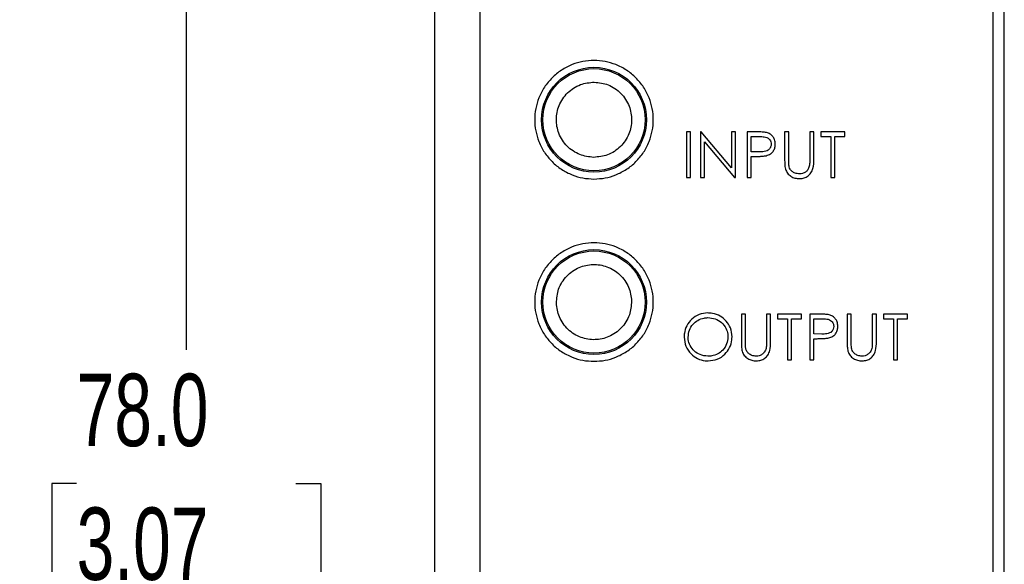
# Model space of a CAD drawing. Header units: millimetres. Extents: x 10 to 410, y 10 to 314.
# Tile 4 of 18: x 51 to 94, y 181 to 205. Entities that reach past the tile are written whole.
import ezdxf

# ---------------------------------------------------------------- set-up
doc = ezdxf.new("R2010")
doc.units = ezdxf.units.MM
doc.header["$LTSCALE"] = 1.5
doc.layers.add('DIMENSIONS', color=140, linetype='Continuous', lineweight=25)
doc.styles.add('SLDTEXTSTYLE0', font='TXT', dxfattribs={"width": 0.7})
doc.dimstyles.new('SLDDIMSTYLE1', dxfattribs={"dimtxt": 3.237012, "dimasz": 4.953, "dimexe": 0, "dimexo": 0.0625, "dimgap": 0.809253, "dimtad": 0, "dimtih": 1, "dimtoh": 1, "dimrnd": 1e-09, "dimzin": 4, "dimdsep": 46, "dimtxsty": 'SLDTEXTSTYLE0', "dimsah": 1, "dimcen": 0.09, "dimadec": 0, "dimazin": 1, "dimtfac": 1, "dimtofl": 0, "dimtmove": 0, "dimatfit": 3, "dimfxl": 0, "dimfrac": 2, "dimtolj": 1, "dimtzin": 12, "dimarcsym": 0})

# ---------------------------------------------------------------- blocks, each defined once
blk = doc.blocks.new('_D_1')
at = {"layer": 'DIMENSIONS'}
for p, q in [((68.296, 220.299), (53.341, 220.299)), ((58.104, 220.299), (58.104, 190.206)), ((53.294, 184.337), (52.207, 184.337)), ((52.207, 184.337), (52.207, 179.192)), ((62.913, 184.337), (64, 184.337)), ((64, 184.337), (64, 179.192)), ((52.207, 179.192), (53.294, 179.192)), ((64, 179.192), (62.913, 179.192)), ((58.104, 142.299), (58.104, 178.467)), ((76.646, 142.299), (53.341, 142.299))]:
    blk.add_line(p, q, dxfattribs=at)
for points in [[(58.104, 220.299), (57.342, 215.346), (58.866, 215.346)], [(58.104, 142.299), (58.866, 147.252), (57.342, 147.252)]]:
    blk.add_solid(points, dxfattribs=at)
at = {"layer": 'DIMENSIONS', "char_height": 3.175, "attachment_point": 1, "style": 'SLDTEXTSTYLE0'}
for s, insert in [('78.0', (53.294, 189.154)), ('3.07', (53.294, 183.285))]:
    blk.add_mtext(s, dxfattribs=dict(at, insert=insert))
blk = doc.blocks.new('_D_2')
at = {"layer": 'DIMENSIONS'}
for p, q in [((73.086, 225.299), (38.205, 225.299)), ((42.967, 225.299), (42.967, 190.206)), ((38.158, 184.337), (37.071, 184.337)), ((37.071, 184.337), (37.071, 179.192)), ((47.777, 184.337), (48.864, 184.337)), ((48.864, 184.337), (48.864, 179.192)), ((37.071, 179.192), (38.158, 179.192)), ((48.864, 179.192), (47.777, 179.192)), ((42.967, 137.299), (42.967, 178.467)), ((73.086, 137.299), (38.205, 137.299))]:
    blk.add_line(p, q, dxfattribs=at)
for points in [[(42.967, 225.299), (42.205, 220.346), (43.729, 220.346)], [(42.967, 137.299), (43.729, 142.252), (42.205, 142.252)]]:
    blk.add_solid(points, dxfattribs=at)
at = {"layer": 'DIMENSIONS', "char_height": 3.175, "attachment_point": 1, "style": 'SLDTEXTSTYLE0'}
for s, insert in [('88.0', (38.158, 189.154)), ('3.46', (38.158, 183.285))]:
    blk.add_mtext(s, dxfattribs=dict(at, insert=insert))

msp = doc.modelspace()

# ---------------------------------------------------------------- linework, layer by layer
for p, q in [((93.490622, 213.311195), (93.490622, 149.287513)), ((93.990622, 149.287513), (93.990622, 213.311195)), ((68.990621, 209.299352), (68.990621, 147.799354)), ((70.990622, 147.799354), (70.990622, 209.299352)), ((80.046015, 199.76617), (80.046015, 197.76617)), ((80.225502, 199.76617), (80.046015, 199.76617)), ((80.225502, 197.76617), (80.225502, 199.76617)), ((80.699059, 199.76617), (80.661399, 199.76617)), ((80.661399, 199.76617), (80.661399, 197.76617)), ((82.020374, 198.192052), (80.699059, 199.76617)), ((82.199861, 199.76617), (82.020374, 199.76617)), ((82.020374, 199.76617), (82.020374, 198.192052)), ((82.199861, 197.76617), (82.199861, 199.76617)), ((82.712681, 199.76617), (82.712681, 197.76617)), ((83.104909, 199.76617), (82.712681, 199.76617)), ((82.892168, 199.561044), (83.257954, 199.561044)), ((82.892168, 198.894378), (82.892168, 199.561044)), ((84.353707, 199.76617), (84.353707, 198.558237)), ((84.533194, 199.76617), (84.353707, 199.76617)), ((84.533194, 198.567852), (84.533194, 199.76617)), ((85.635758, 199.76617), (85.456271, 199.76617)), ((85.456271, 199.76617), (85.456271, 198.567852)), ((85.635758, 198.558237), (85.635758, 199.76617)), ((86.994732, 199.76617), (85.94345, 199.76617)), ((85.94345, 199.76617), (85.94345, 199.561044)), ((85.94345, 199.561044), (86.379348, 199.561044)), ((86.379348, 199.561044), (86.379348, 197.76617)), ((86.558835, 197.76617), (86.558835, 199.561044)), ((86.558835, 199.561044), (86.994732, 199.561044)), ((86.994732, 199.561044), (86.994732, 199.76617)), ((80.840886, 197.76617), (80.840886, 199.336685)), ((80.840886, 199.336685), (82.158995, 197.76617)), ((83.242329, 198.889971), (82.892168, 198.894378)), ((82.892168, 197.76617), (82.892168, 198.689248)), ((82.892168, 198.689248), (83.035197, 198.689248)), ((80.046015, 197.76617), (80.225502, 197.76617)), ((80.661399, 197.76617), (80.840886, 197.76617)), ((82.158995, 197.76617), (82.199861, 197.76617)), ((82.712681, 197.76617), (82.892168, 197.76617)), ((86.379348, 197.76617), (86.558835, 197.76617)), ((82.456271, 191.77063), (82.456271, 190.562697)), ((82.635758, 191.77063), (82.456271, 191.77063)), ((82.635758, 190.572314), (82.635758, 191.77063)), ((83.738322, 191.77063), (83.558835, 191.77063)), ((83.558835, 191.77063), (83.558835, 190.572314)), ((83.738322, 190.562697), (83.738322, 191.77063)), ((85.097297, 191.77063), (84.046014, 191.77063)), ((84.046014, 191.77063), (84.046014, 191.565502)), ((84.046014, 191.565502), (84.481912, 191.565502)), ((84.481912, 191.565502), (84.481912, 189.770631)), ((84.661399, 189.770631), (84.661399, 191.565502)), ((84.661399, 191.565502), (85.097297, 191.565502)), ((85.097297, 191.565502), (85.097297, 191.77063)), ((85.456271, 191.77063), (85.456271, 189.770631)), ((85.848499, 191.77063), (85.456271, 191.77063)), ((85.635758, 191.565502), (86.001543, 191.565502)), ((85.635758, 190.898836), (85.635758, 191.565502)), ((87.097297, 191.77063), (87.097297, 190.562697)), ((87.276784, 191.77063), (87.097297, 191.77063)), ((87.276784, 190.572314), (87.276784, 191.77063)), ((88.379348, 191.77063), (88.199861, 191.77063)), ((88.199861, 191.77063), (88.199861, 190.572314)), ((88.379348, 190.562697), (88.379348, 191.77063)), ((89.738322, 191.77063), (88.68704, 191.77063)), ((88.68704, 191.77063), (88.68704, 191.565502)), ((88.68704, 191.565502), (89.122938, 191.565502)), ((89.122938, 191.565502), (89.122938, 189.770631)), ((89.302425, 189.770631), (89.302425, 191.565502)), ((89.302425, 191.565502), (89.738322, 191.565502)), ((89.738322, 191.565502), (89.738322, 191.77063)), ((85.985918, 190.894429), (85.635758, 190.898836)), ((85.635758, 189.770631), (85.635758, 190.693708)), ((85.635758, 190.693708), (85.778787, 190.693708)), ((84.481912, 189.770631), (84.661399, 189.770631)), ((85.456271, 189.770631), (85.635758, 189.770631)), ((89.122938, 189.770631), (89.302425, 189.770631))]:
    msp.add_line(p, q)
for centre, radius in [((75.990621, 200.299354), 2.300001), ((75.990622, 200.299354), 2.241608), ((75.990622, 192.299354), 2.3), ((75.990622, 192.299354), 2.241608)]:
    msp.add_circle(centre, radius)
for points, knots in [([(75.990622, 202.899355), (75.827265, 202.890662), (75.500463, 202.87327), (75.015106, 202.725817), (74.552685, 202.488924), (74.13986, 202.150352), (73.858044, 201.806448), (73.679326, 201.500609), (73.538363, 201.190619), (73.420676, 200.78959), (73.375595, 200.299547), (73.420673, 199.809228), (73.562976, 199.323882), (73.801372, 198.86142), (74.139536, 198.448572), (74.483538, 198.166837), (74.789365, 197.98795), (75.099402, 197.847641), (75.500418, 197.725254), (75.827191, 197.707988), (75.990622, 197.699353)], [0, 0, 0, 0, 0.059975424, 0.119982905, 0.18493721, 0.24995686, 0.314910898, 0.347283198, 0.380015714, 0.439975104, 0.499999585, 0.559958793, 0.619983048, 0.684937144, 0.749956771, 0.814911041, 0.847283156, 0.880015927, 0.939991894, 1, 1, 1, 1]), ([(75.990622, 197.699353), (76.153979, 197.708047), (76.48078, 197.725438), (76.966136, 197.872892), (77.428561, 198.109779), (77.841382, 198.448357), (78.1232, 198.79226), (78.301917, 199.0981), (78.44288, 199.40809), (78.560567, 199.809117), (78.605648, 200.29916), (78.560571, 200.78948), (78.418267, 201.274827), (78.179872, 201.737289), (77.841707, 202.150136), (77.497705, 202.431871), (77.191878, 202.610758), (76.881842, 202.751067), (76.480825, 202.873454), (76.154052, 202.89072), (75.990622, 202.899355)], [0, 0, 0, 0, 0.059975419, 0.119982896, 0.184936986, 0.249956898, 0.314910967, 0.34728325, 0.380015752, 0.439975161, 0.499999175, 0.559958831, 0.619983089, 0.684937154, 0.749956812, 0.814911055, 0.847283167, 0.880015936, 0.939991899, 1, 1, 1, 1]), ([(75.975925, 198.649417), (75.768654, 198.673427), (75.448517, 198.710511), (75.065736, 198.919411), (74.805423, 199.135046), (74.593247, 199.39944), (74.397804, 199.785728), (74.300641, 200.314407), (74.407241, 200.841447), (74.609601, 201.224173), (74.826605, 201.484839), (75.090623, 201.695648), (75.477083, 201.897624), (75.79765, 201.928977), (76.005318, 201.949287)], [0, 0, 0, 0, 0.1197214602, 0.1849126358, 0.2500003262, 0.3151912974, 0.380278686, 0.4999997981, 0.6197215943, 0.6849126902, 0.7500000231, 0.8151911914, 0.8802787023, 1, 1, 1, 1]), ([(76.005318, 201.949287), (76.21259, 201.925277), (76.532726, 201.888194), (76.915506, 201.679293), (77.175822, 201.463663), (77.387996, 201.199268), (77.58344, 200.812979), (77.680602, 200.2843), (77.574001, 199.75726), (77.371643, 199.374535), (77.154639, 199.11387), (76.890621, 198.90306), (76.504161, 198.701084), (76.183593, 198.669729), (75.975925, 198.649417)], [0, 0, 0, 0, 0.119721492, 0.184912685, 0.25, 0.315190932, 0.380278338, 0.5000002, 0.619721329, 0.6849124, 0.74999975, 0.815191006, 0.880278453, 1, 1, 1, 1]), ([(83.560438, 199.736122), (83.497809, 199.745411), (83.391072, 199.761243), (83.238579, 199.765149), (83.149479, 199.76583), (83.104909, 199.76617)], [0, 0, 0, 0, 0.415067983, 0.707398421, 1, 1, 1, 1]), ([(83.257954, 199.561044), (83.324694, 199.55992), (83.433253, 199.55809), (83.575226, 199.527915), (83.668746, 199.464657), (83.732485, 199.379607), (83.76101, 199.296165), (83.763283, 199.244394), (83.763963, 199.228912)], [0, 0, 0, 0, 0.291703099, 0.474483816, 0.624293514, 0.773885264, 0.932383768, 1, 1, 1, 1]), ([(83.943451, 199.229713), (83.938287, 199.29787), (83.929121, 199.418866), (83.83942, 199.570075), (83.718426, 199.681585), (83.614567, 199.717437), (83.560438, 199.736122)], [0, 0, 0, 0, 0.2950323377, 0.523758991, 0.7517918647, 1, 1, 1, 1]), ([(83.763963, 199.228912), (83.759331, 199.186367), (83.750225, 199.102744), (83.680145, 199.000616), (83.58003, 198.92898), (83.429616, 198.893211), (83.314064, 198.891212), (83.242329, 198.889971)], [0, 0, 0, 0, 0.179811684, 0.353417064, 0.508068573, 0.694603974, 1, 1, 1, 1]), ([(83.544412, 198.722102), (83.609116, 198.743391), (83.724122, 198.781233), (83.852454, 198.902793), (83.92541, 199.044102), (83.942468, 199.158462), (83.943315, 199.219865), (83.943451, 199.229713)], [0, 0, 0, 0, 0.288248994, 0.512341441, 0.736879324, 0.957798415, 1, 1, 1, 1]), ([(83.035197, 198.689248), (83.101849, 198.689862), (83.220173, 198.69095), (83.390632, 198.697384), (83.493063, 198.713848), (83.544412, 198.722102)], [0, 0, 0, 0, 0.391450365, 0.694934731, 1, 1, 1, 1]), ([(84.353707, 198.558237), (84.3547, 198.487993), (84.356193, 198.382396), (84.366342, 198.241131), (84.381667, 198.171658), (84.389364, 198.136765)], [0, 0, 0, 0, 0.497242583, 0.747493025, 1, 1, 1, 1]), ([(84.541207, 198.301829), (84.53876, 198.335178), (84.53429, 198.396114), (84.533265, 198.484882), (84.533218, 198.540194), (84.533194, 198.567852)], [0, 0, 0, 0, 0.376693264, 0.688311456, 1, 1, 1, 1]), ([(85.004348, 197.920017), (84.940424, 197.927905), (84.823264, 197.942364), (84.682559, 198.020206), (84.592997, 198.120231), (84.554864, 198.217097), (84.544905, 198.278885), (84.541207, 198.301829)], [0, 0, 0, 0, 0.291596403, 0.534440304, 0.7145286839, 0.8939901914, 1, 1, 1, 1]), ([(85.014364, 197.714887), (85.082166, 197.719957), (85.213182, 197.729752), (85.38458, 197.827408), (85.52369, 197.969634), (85.630597, 198.219825), (85.633727, 198.425062), (85.635758, 198.558237)], [0, 0, 0, 0, 0.169964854, 0.328430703, 0.485946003, 0.666439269, 1, 1, 1, 1]), ([(85.456271, 198.567852), (85.456039, 198.53453), (85.455561, 198.466065), (85.452648, 198.362051), (85.441454, 198.29233), (85.435838, 198.257357)], [0, 0, 0, 0, 0.3209107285, 0.6593558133, 1, 1, 1, 1]), ([(84.389364, 198.136765), (84.41516, 198.073554), (84.467243, 197.945928), (84.623744, 197.81145), (84.810813, 197.727519), (84.944743, 197.719208), (85.014364, 197.714887)], [0, 0, 0, 0, 0.2504039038, 0.5055778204, 0.7429837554, 1, 1, 1, 1]), ([(85.435838, 198.257357), (85.416602, 198.203533), (85.381268, 198.104665), (85.270013, 197.997425), (85.142948, 197.932527), (85.050024, 197.92414), (85.004348, 197.920017)], [0, 0, 0, 0, 0.287472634, 0.528050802, 0.768019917, 1, 1, 1, 1]), ([(75.990622, 194.899354), (75.827265, 194.89066), (75.500463, 194.873269), (75.015107, 194.725815), (74.552683, 194.488927), (74.13986, 194.150352), (73.858045, 193.806447), (73.679325, 193.500609), (73.538364, 193.190618), (73.420676, 192.78959), (73.375595, 192.299547), (73.420673, 191.809228), (73.562976, 191.323882), (73.801373, 190.86142), (74.139535, 190.448571), (74.48354, 190.166839), (74.789364, 189.987948), (75.099402, 189.847643), (75.500418, 189.725254), (75.827191, 189.707989), (75.990622, 189.699354)], [0, 0, 0, 0, 0.059975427, 0.11998291, 0.184937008, 0.249956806, 0.314911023, 0.347283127, 0.380015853, 0.439975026, 0.49999951, 0.559958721, 0.619982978, 0.684937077, 0.749956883, 0.814911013, 0.847283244, 0.880015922, 0.939991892, 1, 1, 1, 1]), ([(75.990622, 189.699354), (76.153979, 189.708047), (76.48078, 189.725439), (76.966136, 189.872893), (77.42856, 190.10978), (77.841383, 190.448355), (78.123198, 190.79226), (78.301918, 191.098099), (78.442879, 191.408089), (78.560568, 191.809117), (78.605648, 192.29916), (78.560571, 192.789479), (78.418267, 193.274825), (78.179871, 193.737287), (77.841708, 194.150137), (77.497704, 194.431869), (77.191879, 194.610759), (76.881841, 194.751065), (76.480825, 194.873453), (76.154052, 194.890719), (75.990622, 194.899354)], [0, 0, 0, 0, 0.059975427, 0.119982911, 0.184937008, 0.249956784, 0.314911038, 0.347283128, 0.380015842, 0.439975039, 0.499999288, 0.559958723, 0.619982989, 0.684937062, 0.749956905, 0.814911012, 0.847283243, 0.880015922, 0.939991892, 1, 1, 1, 1]), ([(74.341256, 192.25359), (74.357656, 192.461602), (74.382986, 192.782882), (74.577721, 193.17306), (74.783671, 193.4411), (75.040116, 193.662818), (75.418983, 193.872285), (75.943748, 193.988752), (76.474339, 193.90153), (76.864223, 193.713332), (77.132664, 193.506023), (77.353004, 193.249906), (77.569002, 192.871105), (77.61208, 192.551902), (77.639987, 192.345118)], [0, 0, 0, 0, 0.119721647, 0.184912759, 0.250000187, 0.315191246, 0.380278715, 0.500000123, 0.619721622, 0.684912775, 0.750000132, 0.815191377, 0.88027868, 1, 1, 1, 1]), ([(77.639987, 192.345118), (77.623587, 192.137105), (77.598258, 191.815825), (77.403523, 191.425647), (77.197573, 191.157607), (76.941128, 190.93589), (76.56226, 190.726422), (76.037495, 190.609955), (75.506904, 190.697177), (75.117021, 190.885376), (74.848579, 191.092684), (74.628239, 191.348802), (74.412241, 191.727603), (74.369163, 192.046806), (74.341256, 192.25359)], [0, 0, 0, 0, 0.119721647, 0.184912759, 0.250000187, 0.315191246, 0.380278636, 0.500000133, 0.619721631, 0.684912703, 0.750000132, 0.815191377, 0.880278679, 1, 1, 1, 1]), ([(80.981912, 191.821912), (80.852845, 191.808093), (80.594433, 191.780426), (80.268977, 191.567663), (80.048144, 191.272975), (79.953337, 190.990581), (79.945858, 190.817526), (79.94345, 190.761816)], [0, 0, 0, 0, 0.234318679, 0.469143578, 0.684160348, 0.898323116, 1, 1, 1, 1]), ([(82.046015, 190.771432), (82.033224, 190.90776), (82.009563, 191.159938), (81.805532, 191.474581), (81.535055, 191.702603), (81.241117, 191.810521), (81.051083, 191.818872), (80.981912, 191.821912)], [0, 0, 0, 0, 0.243665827, 0.450731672, 0.657185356, 0.875218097, 1, 1, 1, 1]), ([(80.122938, 190.762618), (80.13253, 190.865009), (80.151773, 191.070412), (80.314429, 191.328023), (80.542886, 191.509356), (80.776014, 191.604587), (80.932241, 191.613462), (80.990726, 191.616785)], [0, 0, 0, 0, 0.226279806, 0.453937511, 0.652976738, 0.870086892, 1, 1, 1, 1]), ([(80.990726, 191.616785), (81.098283, 191.605207), (81.313453, 191.582044), (81.595733, 191.4123), (81.788503, 191.171358), (81.860159, 190.941474), (81.865039, 190.811469), (81.866527, 190.771833)], [0, 0, 0, 0, 0.238532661, 0.477192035, 0.710596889, 0.911766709, 1, 1, 1, 1]), ([(86.304027, 191.740582), (86.241399, 191.749871), (86.134662, 191.765703), (85.982169, 191.769608), (85.893069, 191.770289), (85.848499, 191.77063)], [0, 0, 0, 0, 0.415067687, 0.707398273, 1, 1, 1, 1]), ([(86.001543, 191.565502), (86.068284, 191.56438), (86.176844, 191.562554), (86.318815, 191.532372), (86.412336, 191.469116), (86.476075, 191.384065), (86.5046, 191.300623), (86.506873, 191.248852), (86.507553, 191.23337)], [0, 0, 0, 0, 0.2917022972, 0.474484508, 0.6242940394, 0.7738856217, 0.9323838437, 1, 1, 1, 1]), ([(86.68704, 191.234171), (86.681877, 191.302329), (86.67271, 191.423325), (86.583011, 191.574535), (86.462015, 191.686042), (86.358157, 191.721895), (86.304027, 191.740582)], [0, 0, 0, 0, 0.2950344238, 0.5237604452, 0.7517912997, 1, 1, 1, 1]), ([(86.507553, 191.23337), (86.50292, 191.190825), (86.493815, 191.107203), (86.423733, 191.005078), (86.323622, 190.933437), (86.173205, 190.897669), (86.057654, 190.89567), (85.985918, 190.894429)], [0, 0, 0, 0, 0.179809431, 0.353412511, 0.508067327, 0.694603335, 1, 1, 1, 1]), ([(86.288002, 190.726559), (86.352705, 190.747851), (86.46771, 190.785695), (86.596046, 190.907251), (86.668998, 191.048561), (86.686058, 191.162921), (86.686904, 191.224323), (86.68704, 191.234171)], [0, 0, 0, 0, 0.2882520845, 0.5123412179, 0.7368814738, 0.9577983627, 1, 1, 1, 1]), ([(79.94345, 190.761816), (79.957265, 190.625331), (79.984998, 190.351336), (80.220888, 190.024397), (80.52252, 189.801081), (80.796424, 189.725236), (80.956425, 189.720562), (80.997938, 189.719349)], [0, 0, 0, 0, 0.246723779, 0.495299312, 0.707675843, 0.924155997, 1, 1, 1, 1]), ([(80.990726, 189.924477), (80.8708, 189.936738), (80.650836, 189.959229), (80.381438, 190.143024), (80.196092, 190.373982), (80.128175, 190.59859), (80.124057, 190.72756), (80.122938, 190.762618)], [0, 0, 0, 0, 0.266334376, 0.488501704, 0.710412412, 0.921280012, 1, 1, 1, 1]), ([(81.866527, 190.771833), (81.856082, 190.66565), (81.835139, 190.45275), (81.662607, 190.190018), (81.425659, 190.0156), (81.194505, 189.934003), (81.045227, 189.927024), (80.990726, 189.924477)], [0, 0, 0, 0, 0.233793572, 0.468761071, 0.669406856, 0.87930164, 1, 1, 1, 1]), ([(80.997938, 189.719349), (81.13433, 189.732662), (81.40827, 189.759401), (81.736319, 189.992085), (81.960607, 190.292265), (82.039764, 190.566432), (82.044703, 190.728426), (82.046015, 190.771432)], [0, 0, 0, 0, 0.246121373, 0.494325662, 0.704617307, 0.921581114, 1, 1, 1, 1]), ([(82.456271, 190.562697), (82.457264, 190.492453), (82.458757, 190.386856), (82.468906, 190.24559), (82.484231, 190.176116), (82.491928, 190.141223)], [0, 0, 0, 0, 0.497240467, 0.747489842, 1, 1, 1, 1]), ([(82.643771, 190.306287), (82.641324, 190.339636), (82.636854, 190.400572), (82.635829, 190.489341), (82.635782, 190.544654), (82.635758, 190.572314)], [0, 0, 0, 0, 0.37668801, 0.688301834, 1, 1, 1, 1]), ([(83.116928, 189.719349), (83.18473, 189.724417), (83.315747, 189.734211), (83.487144, 189.83187), (83.626254, 189.974095), (83.733162, 190.224285), (83.736292, 190.429522), (83.738322, 190.562697)], [0, 0, 0, 0, 0.169964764, 0.328431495, 0.48594693, 0.666439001, 1, 1, 1, 1]), ([(83.558835, 190.572314), (83.558603, 190.538991), (83.558125, 190.470525), (83.555212, 190.366511), (83.544018, 190.29679), (83.538402, 190.261816)], [0, 0, 0, 0, 0.32091482, 0.659357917, 1, 1, 1, 1]), ([(85.778787, 190.693708), (85.845438, 190.694321), (85.963763, 190.695408), (86.134222, 190.701842), (86.236653, 190.718306), (86.288002, 190.726559)], [0, 0, 0, 0, 0.391450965, 0.694934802, 1, 1, 1, 1]), ([(87.097297, 190.562697), (87.09829, 190.492453), (87.099782, 190.386856), (87.109932, 190.24559), (87.125257, 190.176116), (87.132954, 190.141223)], [0, 0, 0, 0, 0.497240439, 0.747489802, 1, 1, 1, 1]), ([(87.284797, 190.306287), (87.28235, 190.339636), (87.27788, 190.400572), (87.276854, 190.489341), (87.276807, 190.544654), (87.276784, 190.572314)], [0, 0, 0, 0, 0.376687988, 0.688301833, 1, 1, 1, 1]), ([(87.757954, 189.719349), (87.825755, 189.724417), (87.956772, 189.734211), (88.128169, 189.83187), (88.267279, 189.974095), (88.374188, 190.224285), (88.377317, 190.429522), (88.379348, 190.562697)], [0, 0, 0, 0, 0.169964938, 0.32843165, 0.485946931, 0.666439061, 1, 1, 1, 1]), ([(88.199861, 190.572314), (88.199628, 190.538991), (88.199151, 190.470525), (88.196238, 190.366511), (88.185044, 190.29679), (88.179428, 190.261816)], [0, 0, 0, 0, 0.320914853, 0.659357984, 1, 1, 1, 1]), ([(82.491928, 190.141223), (82.517724, 190.078014), (82.569809, 189.950389), (82.726306, 189.815909), (82.913378, 189.731981), (83.047307, 189.72367), (83.116928, 189.719349)], [0, 0, 0, 0, 0.250400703, 0.505577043, 0.742982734, 1, 1, 1, 1]), ([(83.106912, 189.924477), (83.042988, 189.932364), (82.925827, 189.94682), (82.785124, 190.024666), (82.695559, 190.12469), (82.657429, 190.221556), (82.647469, 190.283343), (82.643771, 190.306287)], [0, 0, 0, 0, 0.291596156, 0.534441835, 0.714528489, 0.893992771, 1, 1, 1, 1]), ([(83.538402, 190.261816), (83.519166, 190.207993), (83.483832, 190.109125), (83.372577, 190.001885), (83.245512, 189.936987), (83.152588, 189.928599), (83.106912, 189.924477)], [0, 0, 0, 0, 0.2874726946, 0.5280507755, 0.768019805, 1, 1, 1, 1]), ([(87.132954, 190.141223), (87.15875, 190.078014), (87.210834, 189.950389), (87.367332, 189.81591), (87.554404, 189.731981), (87.688333, 189.72367), (87.757954, 189.719349)], [0, 0, 0, 0, 0.25040067, 0.505577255, 0.742982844, 1, 1, 1, 1]), ([(87.747938, 189.924477), (87.684014, 189.932364), (87.566853, 189.94682), (87.42615, 190.024666), (87.336585, 190.124689), (87.298454, 190.221556), (87.288495, 190.283343), (87.284797, 190.306287)], [0, 0, 0, 0, 0.291596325, 0.534441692, 0.714528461, 0.89399274, 1, 1, 1, 1]), ([(88.179428, 190.261816), (88.160192, 190.207993), (88.124858, 190.109125), (88.013603, 190.001885), (87.886538, 189.936987), (87.793613, 189.928599), (87.747938, 189.924477)], [0, 0, 0, 0, 0.287472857, 0.528050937, 0.76801961, 1, 1, 1, 1])]:
    msp.add_open_spline(points, degree=3, knots=knots)

# ---------------------------------------------------------------- dimensions: what is measured, and where the dimension line sits
at = {"layer": 'DIMENSIONS'}
for base, p1, p2, picture, middle in [((42.967298, 137.299354), (74.990622, 225.299354), (74.990622, 137.299354), '_D_2', (42.967298, 184.336761)), ((58.103921, 142.299354), (70.200622, 220.299354), (78.550622, 142.299354), '_D_1', (58.103921, 184.336761))]:
    dim = msp.add_linear_dim(base=base, p1=p1, p2=p2, angle=90, dimstyle='SLDDIMSTYLE1', dxfattribs=at)
    dim.commit()
    dim.dimension.update_dxf_attribs({"geometry": picture, "text_midpoint": middle, "dimtype": 160})

doc.saveas('drawing.dxf')
